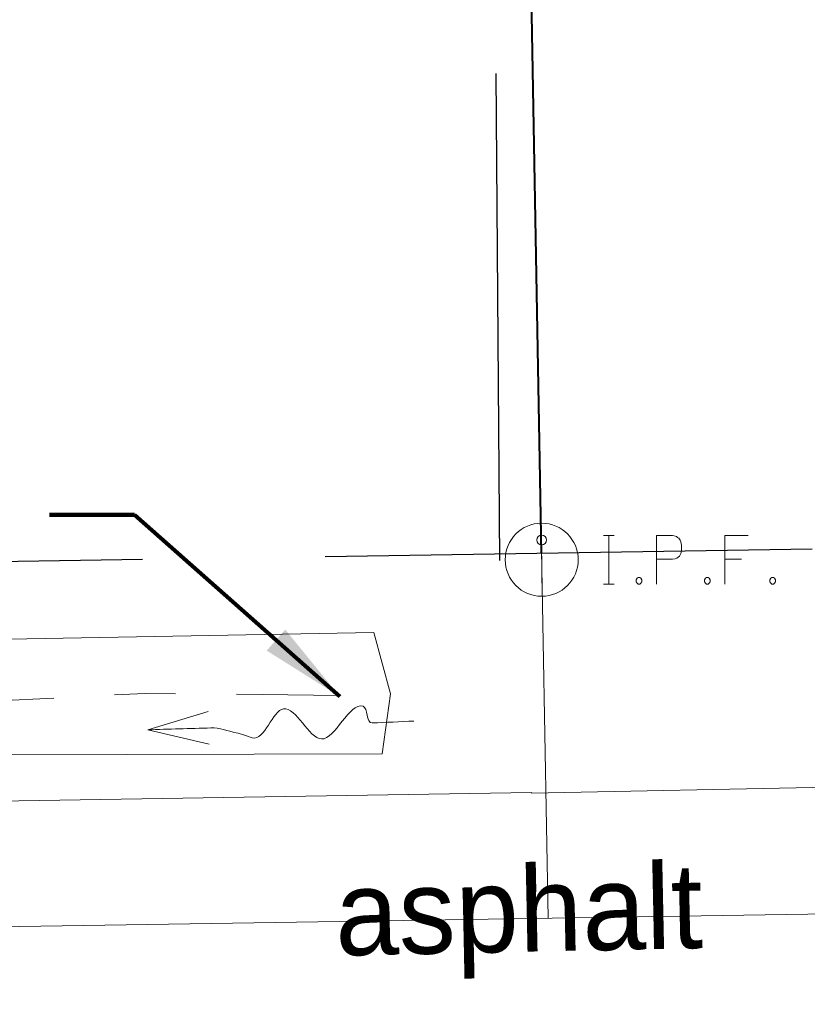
# Model space of a CAD drawing. Header units: feet. Extents: x 2433273 to 2447442, y 555003 to 575201.
# Tile 159 of 226: x 2437650 to 2437715, y 564447 to 564528. Entities that reach past the tile are written whole.
import ezdxf

# ---------------------------------------------------------------- set-up
doc = ezdxf.new("R2010")
doc.units = ezdxf.units.FT
doc.header["$LTSCALE"] = 50
doc.header["$MEASUREMENT"] = 0
for name, pattern in [('cl20', [100, 5, -5, 80, -5, 5]), ('DGN Style 2', [484.236387, 290.541832, -193.694555]), ('DGN Style 3', [677.930942, 484.236387, -193.694555]), ('esmtuex', [4.65, 0.8, -0.275, -0.275, 0.8, -0.3, 0.8, -0.3, 0.8, -0.3]), ('rowex', [4.85, 0.8, -0.375, -0.375, 0.8, -0.3, 0.8, -0.3, 0.8, -0.3]), ('rowpr', [5.45, 1, -0.225, -0.225, 4]), ('stream', [1.4, 0.7, -0.1, 0.1, -0.1, 0.1, -0.1, 0.1, -0.1])]:
    doc.linetypes.add(name, pattern=pattern)
for name, color, linetype, lineweight in [('DR_X_Ditch', 133, 'stream', 0), ('DR_X_Flow_Arrow', 151, 'Continuous', 0), ('DV_X_Property_Line', 7, 'Continuous', 0), ('PV_X_EOP', 7, 'DGN Style 3', 0), ('RW_P_Fee_RW', 193, 'rowpr', 40), ('RW_X_CL_20', 6, 'cl20', 0), ('RW_X_Esmt_U', 6, 'esmtuex', 30), ('RW_X_Fee_RW', 6, 'rowex', 30), ('SV_X_Break_Lines', 4, 'DGN Style 2', 0), ('SV_X_Mon_Cells_Found', 7, 'Continuous', 0), ('SV_X_Text', 7, 'Continuous', 0), ('VG_P_Cells', 3, 'Continuous', 13)]:
    doc.layers.add(name, color=color, linetype=linetype, lineweight=lineweight)
doc.styles.add('Slanted-Normal LS 0.50', font='font31.shx', dxfattribs={"height": 0.14})
doc.styles.add('Slanted-Normal LS 0.50_0', font='font31.shx')
doc.dimstyles.new('Dec-0  Slanted', dxfattribs={"dimscale": 50, "dimtxt": 0.14, "dimasz": 0.14, "dimexe": 0.07, "dimexo": 0.07, "dimgap": 0.07, "dimtad": 1, "dimdec": 0, "dimzin": 3, "dimdsep": 46, "dimtxsty": 'Slanted-Normal LS 0.50_0', "dimcen": 0.09, "dimclrd": 97, "dimclre": 97, "dimclrt": 7, "dimadec": 0, "dimazin": 3, "dimtfac": 1, "dimtdec": 0, "dimtofl": 0, "dimtmove": 1, "dimatfit": 1, "dimfxl": 1, "dimtzin": 3, "dimlwd": 0, "dimlwe": 0, "dimarcsym": 0})

# ---------------------------------------------------------------- blocks, each defined once
blk = doc.blocks.new('DFL-X_26')
at = {"layer": 'DR_X_Flow_Arrow', "color": 151, "linetype": 'Continuous', "lineweight": 0, "flags": 128}
blk.add_lwpolyline([(-0.08, -0.0214), (0, 0), (-0.08, 0.0215)], dxfattribs=at)
at = {"layer": 'DR_X_Flow_Arrow', "color": 151, "linetype": 'Continuous', "lineweight": 0}
blk.add_open_spline([(0, 0), (-0.0277, 0.0001), (-0.0554, 0.0002), (-0.0831, 0.0002), (-0.0943, 0.0003), (-0.1051, 0.005), (-0.116, 0.0078), (-0.1231, 0.0095), (-0.1305, 0.0131), (-0.1368, 0.015), (-0.1531, 0.0197), (-0.1646, -0.0202), (-0.1792, -0.0217), (-0.1959, -0.0235), (-0.2112, 0.018), (-0.2277, 0.0195), (-0.2459, 0.0211), (-0.2658, -0.0279), (-0.2838, -0.0217), (-0.2902, -0.0195), (-0.2867, 0.0007), (-0.2951, 0.0006), (-0.3134, 0.0004), (-0.3317, 0.0002), (-0.35, 0)], degree=3, knots=[0, 0, 0, 0, 0.203531, 0.203531, 0.203531, 0.286234, 0.286234, 0.286234, 0.340272, 0.340272, 0.340272, 0.477755, 0.477755, 0.477755, 0.633727, 0.633727, 0.633727, 0.804111, 0.804111, 0.804111, 0.865463, 0.865463, 0.865463, 1, 1, 1, 1], dxfattribs=at)
blk = doc.blocks.new('IPID_1')
at = {"layer": 'SV_X_Mon_Cells_Found', "color": 2, "linetype": 'Continuous', "lineweight": 0}
blk.add_line((0, 0.0058), (0, -0.0383), dxfattribs=at)
at = {"layer": 'SV_X_Mon_Cells_Found', "color": 2, "linetype": 'Continuous', "lineweight": 0, "flags": 128}
for points in [[(0.1015, 0.04), (0.1192, 0.04)], [(0.1103, -0.04), (0.1103, 0.04)], [(0.1886, -0.04), (0.1886, 0.04), (0.2151, 0.04), (0.2178, 0.0394), (0.2217, 0.0381), (0.2233, 0.0368), (0.225, 0.0356), (0.2272, 0.0324), (0.2288, 0.0293), (0.2299, 0.0242), (0.2299, 0.0167), (0.2294, 0.0142), (0.2283, 0.0104), (0.2261, 0.006), (0.2239, 0.0041), (0.2222, 0.0028), (0.2195, 0.0016), (0.2151, 0.0009), (0.1886, 0.0009)], [(0.3391, 0.04), (0.301, 0.04), (0.301, -0.04)], [(0.301, 0.0009), (0.328, 0.0009)], [(0.1583, -0.0293), (0.161, -0.0293), (0.1627, -0.0305), (0.1643, -0.0331), (0.1643, -0.0362), (0.1627, -0.0387), (0.161, -0.04), (0.1583, -0.04), (0.1566, -0.0387), (0.155, -0.0362), (0.155, -0.0331), (0.1566, -0.0305), (0.1583, -0.0293)], [(0.2707, -0.0293), (0.2735, -0.0293), (0.2751, -0.0305), (0.2768, -0.0331), (0.2768, -0.0362), (0.2751, -0.0387), (0.2735, -0.04), (0.2707, -0.04), (0.2691, -0.0387), (0.2674, -0.0362), (0.2674, -0.0331), (0.2691, -0.0305), (0.2707, -0.0293)], [(0.3782, -0.0293), (0.3809, -0.0293), (0.3826, -0.0305), (0.3843, -0.0331), (0.3843, -0.0362), (0.3826, -0.0387), (0.3809, -0.04), (0.3782, -0.04), (0.3765, -0.0387), (0.3749, -0.0362), (0.3749, -0.0331), (0.3765, -0.0305), (0.3782, -0.0293)], [(0.1015, -0.04), (0.1192, -0.04)]]:
    blk.add_lwpolyline(points, dxfattribs=at)
at = {"layer": 'SV_X_Mon_Cells_Found', "color": 2, "linetype": 'Continuous', "lineweight": 0}
for centre, radius in [((0, 0), 0.06), ((0, 0.0326), 0.008)]:
    blk.add_circle(centre, radius, dxfattribs=at)

msp = doc.modelspace()

# ---------------------------------------------------------------- hatches: boundary and pattern name
at = {"layer": 'VG_P_Cells', "lineweight": 0}
h = msp.add_hatch(dxfattribs=at)
h.set_pattern_fill('ANSI37', color=256, scale=40, angle=45, style=0)
h.paths.add_polyline_path([(2437625.598, 564647.413, -0.414214), (2437689.585, 564713.411), (2437707.833, 564713.693), (2437707.554, 564731.691), (2437689.306, 564731.409, 0.414214), (2437607.6, 564647.135), (2437609.65, 564514.648), (2437627.648, 564514.927)])

# ---------------------------------------------------------------- linework, layer by layer
at = {"layer": 'DR_X_Ditch', "flags": 128}
msp.add_lwpolyline([(2437597.835, 564471.784), (2437630.707, 564471.098), (2437660.29, 564472.617), (2437676.239, 564472.458)], dxfattribs=at)
at = {"layer": 'DV_X_Property_Line'}
msp.add_line((2437693.4, 564454.148), (2437690.138, 564633.634), dxfattribs=at)
at = {"layer": 'PV_X_EOP', "flags": 128}
msp.add_lwpolyline([(2437385.685, 564458.771), (2437436.024, 564459.786), (2437487.591, 564460.783), (2437539.842, 564461.741), (2437591.627, 564462.694), (2437642.079, 564463.673), (2437692.016, 564464.472), (2437692.034, 564464.41), (2437739.156, 564465.361)], dxfattribs=at)
at = {"layer": 'RW_P_Fee_RW'}
msp.add_line((2437692.855, 564484.143), (2437690.138, 564633.634), dxfattribs=at)
at = {"layer": 'RW_X_CL_20'}
msp.add_line((2438326.945, 564463.951), (2437236.584, 564447.079), dxfattribs=at)
msp.add_line((2438326.945, 564463.951), (2437236.584, 564447.079), dxfattribs=at)
at = {"layer": 'RW_X_Esmt_U'}
msp.add_line((2437689.414, 564483.535), (2437686.579, 564887.036), dxfattribs=at)
at = {"layer": 'RW_X_Fee_RW'}
msp.add_line((2437245.137, 564477.215), (2438330.05, 564494.003), dxfattribs=at)
at = {"layer": 'SV_X_Break_Lines', "flags": 128}
msp.add_lwpolyline([(2437598.96, 564466.392), (2437647.141, 564467.566), (2437679.767, 564467.659), (2437680.444, 564472.579), (2437679.082, 564477.61), (2437649.079, 564477.063), (2437618.827, 564476.98), (2437596.336, 564476.246)], dxfattribs=at)

# ---------------------------------------------------------------- block references
at = {"layer": 'DR_X_Flow_Arrow', "color": 151, "linetype": 'Continuous', "lineweight": 0, "xscale": 62.50000000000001, "yscale": 62.50000000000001, "zscale": 62.50000000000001, "rotation": 181.8677857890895}
msp.add_blockref('DFL-X_26', (2437660.512, 564469.63), dxfattribs=at)
at = {"layer": 'SV_X_Mon_Cells_Found', "color": 2, "linetype": 'Continuous', "lineweight": 0, "xscale": 50, "yscale": 50, "zscale": 50}
msp.add_blockref('IPID_1', (2437692.865, 564483.596), dxfattribs=at)

# ---------------------------------------------------------------- texts
at = {"layer": 'SV_X_Text', "style": 'Slanted-Normal LS 0.50'}
msp.add_text('asphalt', height=7, rotation=1.18093, dxfattribs=at).set_placement((2437675.965, 564451.081))

# ---------------------------------------------------------------- leaders
at = {"layer": 'SV_X_Text', "color": 97, "linetype": 'Continuous', "lineweight": 0, "annotation_type": 0, "has_hookline": 1, "hookline_direction": 1, "text_width": 101.889}
msp.add_leader([(2437676.284, 564472.356), (2437659.429, 564487.281), (2437652.429, 564487.281)], dimstyle='Dec-0  Slanted', override={"dimtad": 0, "dimclrd": 0, "dimlwd": 65534}, dxfattribs=at)

doc.saveas('drawing.dxf')
